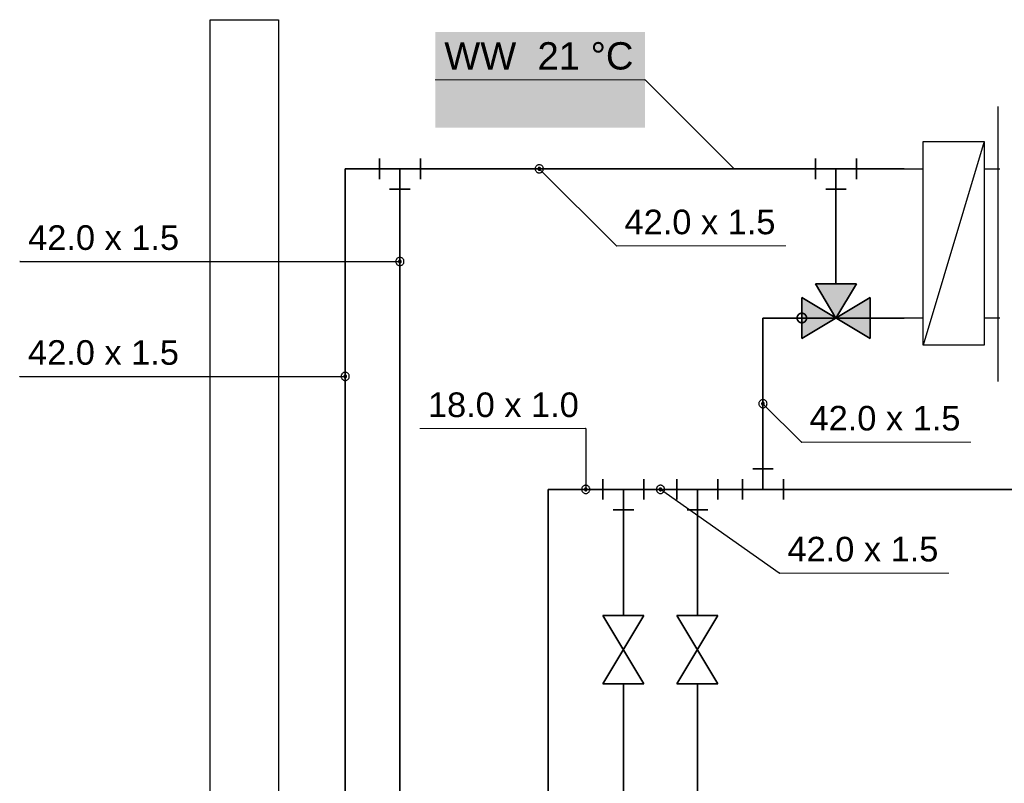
# Model space of a CAD drawing. Extents: x -94 to 1256, y 388 to 888.
# Tile 38 of 51: x 330 to 402, y 743 to 799. Entities that reach past the tile are written whole.
import ezdxf
from ezdxf.lldxf.tags import DXFTag

# ---------------------------------------------------------------- set-up
doc = ezdxf.new("R2010")
doc.units = 0
doc.layers.get('0').update_dxf_attribs({"lineweight": 25})
for name, color, linetype, lineweight in [('A_Abbruchwand', 7, 'STRICHLINIE2', 25), ('S_Beschriftung', 7, 'Continuous', 25), ('X_Geometrie', 7, 'Continuous', 25)]:
    doc.layers.add(name, color=color, linetype=linetype, lineweight=lineweight)
for name, color, linetype, lineweight, true_color in [('S_Betriebswasser', 3, 'Buchstabe-B', 35, 0x00ff00), ('S_Kaltwasser', 3, 'Continuous', 35, 0x00ff00), ('S_Mass', 150, 'Continuous', 25, 0x007fff), ('S_Warmwasser', 1, 'STRICHLINIE2', 35, 0xff0000), ('S_WarmwasserMischtemperatur', 7, 'STRICHPUNKT2', 35, 0xff6600)]:
    doc.layers.add(name, color=color, linetype=linetype, lineweight=lineweight, true_color=true_color)
doc.styles.get("Standard").update_dxf_attribs({"font": 'arial.ttf'})
tags = doc.linetypes.add('Buchstabe-B', pattern='A,82,-6,["B",Standard,S=3.6,R=0,X=-3.6,Y=-1.8],-2', length=90).pattern_tags.tags
tags[15:16] = [DXFTag(74, 4), DXFTag(75, 0), DXFTag(340, '0'), DXFTag(46, 0.0), DXFTag(50, 0.0), DXFTag(44, 0.0), DXFTag(45, 0.0)]
tags[4:5] = [DXFTag(74, 4), DXFTag(75, 0), DXFTag(340, '0'), DXFTag(46, 0.0), DXFTag(50, 0.0), DXFTag(44, 0.0), DXFTag(45, 0.0)]
tags = doc.linetypes.add('STRICHLINIE2', pattern=[9.525, 6.35, -3.175]).pattern_tags.tags
tags[6:7] = [DXFTag(74, 4), DXFTag(75, 0), DXFTag(340, '0'), DXFTag(46, 0.0), DXFTag(50, 0.0), DXFTag(44, 0.0), DXFTag(45, 0.0)]
tags[4:5] = [DXFTag(74, 4), DXFTag(75, 0), DXFTag(340, '0'), DXFTag(46, 0.0), DXFTag(50, 0.0), DXFTag(44, 0.0), DXFTag(45, 0.0)]
tags = doc.linetypes.add('STRICHPUNKT2', pattern=[12.7, 6.35, -3.175, 0, -3.175]).pattern_tags.tags
tags[10:11] = [DXFTag(74, 4), DXFTag(75, 0), DXFTag(340, '0'), DXFTag(46, 0.0), DXFTag(50, 0.0), DXFTag(44, 0.0), DXFTag(45, 0.0)]
tags[8:9] = [DXFTag(74, 4), DXFTag(75, 0), DXFTag(340, '0'), DXFTag(46, 0.0), DXFTag(50, 0.0), DXFTag(44, 0.0), DXFTag(45, 0.0)]
tags[6:7] = [DXFTag(74, 4), DXFTag(75, 0), DXFTag(340, '0'), DXFTag(46, 0.0), DXFTag(50, 0.0), DXFTag(44, 0.0), DXFTag(45, 0.0)]
tags[4:5] = [DXFTag(74, 4), DXFTag(75, 0), DXFTag(340, '0'), DXFTag(46, 0.0), DXFTag(50, 0.0), DXFTag(44, 0.0), DXFTag(45, 0.0)]

# ---------------------------------------------------------------- blocks, each defined once
blk = doc.blocks.new('Polygon-A07F5X37WF', base_point=(344.13, 711.463))
at = {"color": 0, "linetype": 'ByBlock', "lineweight": -2, "ltscale": 0.25}
for p, q in [((344.13, 711.463), (344.13, 798.863)), ((344.13, 798.863), (349.13, 798.863)), ((349.13, 798.863), (349.13, 711.463)), ((349.13, 711.463), (344.13, 711.463))]:
    blk.add_line(p, q, dxfattribs=at)

msp = doc.modelspace()

# ---------------------------------------------------------------- linework, layer by layer
at = {"layer": 'A_Abbruchwand', "ltscale": 0.25}
msp.add_line((401.785, 792.515), (401.785, 772.377), dxfattribs=at)
at = {"layer": 'S_Beschriftung', "lineweight": 18}
msp.add_line((360.601, 794.465), (375.964, 794.465), dxfattribs=at)
at = {"layer": 'S_Beschriftung'}
for p, q in [((375.955, 794.47), (375.954, 794.468)), ((375.954, 794.468), (375.954, 794.467)), ((375.954, 794.467), (375.954, 794.466)), ((375.954, 794.466), (375.954, 794.465)), ((375.954, 794.465), (375.954, 794.463)), ((375.954, 794.463), (375.954, 794.462)), ((375.954, 794.462), (375.954, 794.461)), ((375.954, 794.461), (375.955, 794.46)), ((375.956, 794.471), (375.955, 794.47)), ((375.955, 794.46), (375.956, 794.458)), ((375.957, 794.472), (375.956, 794.471)), ((375.956, 794.458), (375.957, 794.458)), ((375.958, 794.473), (375.957, 794.472)), ((375.957, 794.458), (375.958, 794.457)), ((375.959, 794.473), (375.958, 794.473)), ((375.958, 794.457), (375.959, 794.456)), ((375.96, 794.474), (375.959, 794.473)), ((375.959, 794.456), (375.96, 794.455)), ((375.961, 794.474), (375.96, 794.474)), ((375.96, 794.455), (375.961, 794.455)), ((375.962, 794.475), (375.961, 794.474)), ((375.961, 794.455), (375.962, 794.455)), ((375.964, 794.475), (375.962, 794.475)), ((375.962, 794.455), (375.964, 794.455)), ((375.965, 794.475), (375.964, 794.475)), ((375.964, 794.465), (382.481, 787.947)), ((375.964, 794.455), (375.965, 794.455)), ((375.966, 794.474), (375.965, 794.475)), ((375.965, 794.455), (375.966, 794.455)), ((375.967, 794.474), (375.966, 794.474)), ((375.966, 794.455), (375.967, 794.455)), ((375.969, 794.473), (375.967, 794.474)), ((375.967, 794.455), (375.969, 794.456)), ((375.97, 794.473), (375.969, 794.473)), ((375.969, 794.456), (375.97, 794.457)), ((375.971, 794.472), (375.97, 794.473)), ((375.97, 794.457), (375.971, 794.458)), ((375.972, 794.471), (375.971, 794.472)), ((375.971, 794.458), (375.972, 794.458)), ((375.972, 794.47), (375.972, 794.471)), ((375.973, 794.468), (375.972, 794.47)), ((375.972, 794.46), (375.973, 794.461)), ((375.972, 794.458), (375.972, 794.46)), ((375.973, 794.467), (375.973, 794.468)), ((375.974, 794.466), (375.973, 794.467)), ((375.973, 794.462), (375.974, 794.463)), ((375.973, 794.461), (375.973, 794.462)), ((375.974, 794.465), (375.974, 794.466)), ((375.974, 794.463), (375.974, 794.465))]:
    msp.add_line(p, q, dxfattribs=at)
at = {"layer": 'S_Beschriftung', "color": 7, "true_color": 0xffffff}
for points in [[(360.601, 790.965), (375.964, 790.965), (360.601, 797.965)], [(375.964, 790.965), (360.601, 797.965), (375.964, 797.965)]]:
    msp.add_solid(points, dxfattribs=at)
at = {"layer": 'S_Betriebswasser', "ltscale": 0.35}
for p, q in [((384.588, 764.478), (384.588, 777.022)), ((384.588, 777.022), (387.433, 777.022)), ((387.433, 777.022), (394.933, 777.022)), ((374.381, 764.478), (368.865, 764.478)), ((368.865, 764.478), (368.865, 741.063)), ((379.798, 764.478), (374.381, 764.478)), ((374.381, 755.239), (374.381, 764.478)), ((379.798, 755.239), (379.798, 764.478)), ((384.588, 764.478), (379.798, 764.478)), ((415.378, 764.478), (384.588, 764.478)), ((374.381, 696.587), (374.381, 750.239)), ((379.798, 695.399), (379.798, 750.239))]:
    msp.add_line(p, q, dxfattribs=at)
at = {"layer": 'S_Betriebswasser', "color": 7, "linetype": 'Continuous'}
for p, q in [((387.086, 777.068), (387.083, 777.022)), ((387.083, 777.022), (387.086, 776.977)), ((387.095, 777.113), (387.086, 777.068)), ((387.086, 776.977), (387.095, 776.932)), ((387.11, 777.156), (387.095, 777.113)), ((387.095, 776.932), (387.11, 776.888)), ((387.13, 777.197), (387.11, 777.156)), ((387.11, 776.888), (387.13, 776.847)), ((387.155, 777.235), (387.13, 777.197)), ((387.13, 776.847), (387.155, 776.809)), ((387.185, 777.27), (387.155, 777.235)), ((387.155, 776.809), (387.185, 776.775)), ((387.22, 777.3), (387.185, 777.27)), ((387.185, 776.775), (387.22, 776.745)), ((387.258, 777.326), (387.22, 777.3)), ((387.299, 777.346), (387.258, 777.326)), ((387.342, 777.36), (387.299, 777.346)), ((387.387, 777.369), (387.342, 777.36)), ((387.433, 777.372), (387.387, 777.369)), ((387.479, 777.369), (387.433, 777.372)), ((387.523, 777.36), (387.479, 777.369)), ((387.567, 777.346), (387.523, 777.36)), ((387.608, 777.326), (387.567, 777.346)), ((387.646, 777.3), (387.608, 777.326)), ((387.68, 777.27), (387.646, 777.3)), ((387.646, 776.745), (387.68, 776.775)), ((387.711, 777.235), (387.68, 777.27)), ((387.68, 776.775), (387.711, 776.809)), ((387.736, 777.197), (387.711, 777.235)), ((387.711, 776.809), (387.736, 776.847)), ((387.756, 777.156), (387.736, 777.197)), ((387.736, 776.847), (387.756, 776.888)), ((387.771, 777.113), (387.756, 777.156)), ((387.756, 776.888), (387.771, 776.932)), ((387.78, 777.068), (387.771, 777.113)), ((387.771, 776.932), (387.78, 776.977)), ((387.783, 777.022), (387.78, 777.068)), ((387.78, 776.977), (387.783, 777.022)), ((387.22, 776.745), (387.258, 776.719)), ((387.258, 776.719), (387.299, 776.699)), ((387.299, 776.699), (387.342, 776.684)), ((387.342, 776.684), (387.387, 776.675)), ((387.387, 776.675), (387.433, 776.672)), ((387.433, 776.672), (387.479, 776.675)), ((387.479, 776.675), (387.523, 776.684)), ((387.523, 776.684), (387.567, 776.699)), ((387.567, 776.699), (387.608, 776.719)), ((387.608, 776.719), (387.646, 776.745))]:
    msp.add_line(p, q, dxfattribs=at)
at = {"layer": 'S_Betriebswasser', "linetype": 'Continuous'}
for p, q in [((385.338, 765.978), (383.838, 765.978)), ((383.088, 765.228), (383.088, 763.728)), ((386.088, 763.728), (386.088, 765.228))]:
    msp.add_line(p, q, dxfattribs=at)
at = {"layer": 'S_Kaltwasser'}
for p, q in [((372.881, 765.228), (372.881, 763.728)), ((375.881, 763.728), (375.881, 765.228)), ((378.298, 765.228), (378.298, 763.728)), ((381.298, 763.728), (381.298, 765.228)), ((373.631, 762.978), (375.131, 762.978)), ((379.048, 762.978), (380.548, 762.978)), ((375.881, 750.239), (372.881, 755.239)), ((372.881, 755.239), (375.881, 755.239)), ((375.881, 755.239), (372.881, 750.239)), ((381.298, 750.239), (378.298, 755.239)), ((378.298, 755.239), (381.298, 755.239)), ((381.298, 755.239), (378.298, 750.239)), ((372.881, 750.239), (375.881, 750.239)), ((378.298, 750.239), (381.298, 750.239))]:
    msp.add_line(p, q, dxfattribs=at)
at = {"layer": 'S_Kaltwasser', "color": 7, "linetype": 'Continuous'}
for points in [[(389.933, 777.022), (387.433, 777.022), (387.433, 778.522)], [(387.433, 775.522), (389.933, 777.022), (387.433, 777.022)]]:
    msp.add_solid(points, dxfattribs=at)
at = {"layer": 'S_Mass'}
for p, q in [((367.922, 787.986), (367.919, 787.947)), ((367.919, 787.947), (367.922, 787.908)), ((367.929, 788.024), (367.922, 787.986)), ((367.922, 787.908), (367.929, 787.869)), ((367.942, 788.062), (367.929, 788.024)), ((367.929, 787.869), (367.942, 787.832)), ((367.959, 788.097), (367.942, 788.062)), ((367.942, 787.832), (367.959, 787.797)), ((367.981, 788.129), (367.959, 788.097)), ((367.959, 787.797), (367.981, 787.764)), ((368.007, 788.159), (367.981, 788.129)), ((367.981, 787.764), (368.007, 787.735)), ((368.037, 788.185), (368.007, 788.159)), ((368.007, 787.735), (368.037, 787.709)), ((368.069, 788.207), (368.037, 788.185)), ((368.037, 787.709), (368.069, 787.687)), ((368.104, 788.224), (368.069, 788.207)), ((368.069, 787.687), (368.104, 787.67)), ((368.142, 788.236), (368.104, 788.224)), ((368.104, 787.67), (368.142, 787.657)), ((368.12, 787.96), (368.119, 787.947)), ((368.119, 787.947), (368.12, 787.934)), ((368.123, 787.973), (368.12, 787.96)), ((368.12, 787.934), (368.123, 787.921)), ((368.127, 787.985), (368.123, 787.973)), ((368.123, 787.921), (368.127, 787.908)), ((368.133, 787.997), (368.127, 787.985)), ((368.127, 787.908), (368.133, 787.897)), ((368.14, 788.008), (368.133, 787.997)), ((368.133, 787.897), (368.14, 787.886)), ((368.149, 788.017), (368.14, 788.008)), ((368.14, 787.886), (368.149, 787.876)), ((368.18, 788.244), (368.142, 788.236)), ((368.142, 787.657), (368.18, 787.649)), ((368.158, 788.026), (368.149, 788.017)), ((368.149, 787.876), (368.158, 787.867)), ((368.169, 788.033), (368.158, 788.026)), ((368.158, 787.867), (368.169, 787.86)), ((368.181, 788.039), (368.169, 788.033)), ((368.169, 787.86), (368.181, 787.854)), ((368.219, 788.247), (368.18, 788.244)), ((368.18, 787.649), (368.219, 787.647)), ((368.193, 788.043), (368.181, 788.039)), ((368.181, 787.854), (368.193, 787.85)), ((368.206, 788.046), (368.193, 788.043)), ((368.193, 787.85), (368.206, 787.848)), ((368.219, 788.047), (368.206, 788.046)), ((368.206, 787.848), (368.219, 787.847)), ((368.258, 788.244), (368.219, 788.247)), ((368.232, 788.046), (368.219, 788.047)), ((373.86, 782.306), (368.219, 787.947)), ((368.219, 787.847), (368.232, 787.848)), ((368.219, 787.647), (368.258, 787.649)), ((368.245, 788.043), (368.232, 788.046)), ((368.232, 787.848), (368.245, 787.85)), ((368.258, 788.039), (368.245, 788.043)), ((368.245, 787.85), (368.258, 787.854)), ((368.297, 788.236), (368.258, 788.244)), ((368.269, 788.033), (368.258, 788.039)), ((368.258, 787.854), (368.269, 787.86)), ((368.258, 787.649), (368.297, 787.657)), ((368.28, 788.026), (368.269, 788.033)), ((368.269, 787.86), (368.28, 787.867)), ((368.29, 788.017), (368.28, 788.026)), ((368.28, 787.867), (368.29, 787.876)), ((368.299, 788.008), (368.29, 788.017)), ((368.29, 787.876), (368.299, 787.886)), ((368.334, 788.224), (368.297, 788.236)), ((368.297, 787.657), (368.334, 787.67)), ((368.306, 787.997), (368.299, 788.008)), ((368.299, 787.886), (368.306, 787.897)), ((368.312, 787.985), (368.306, 787.997)), ((368.306, 787.897), (368.312, 787.908)), ((368.316, 787.973), (368.312, 787.985)), ((368.312, 787.908), (368.316, 787.921)), ((368.318, 787.96), (368.316, 787.973)), ((368.316, 787.921), (368.318, 787.934)), ((368.319, 787.947), (368.318, 787.96)), ((368.318, 787.934), (368.319, 787.947)), ((368.369, 788.207), (368.334, 788.224)), ((368.334, 787.67), (368.369, 787.687)), ((368.402, 788.185), (368.369, 788.207)), ((368.369, 787.687), (368.402, 787.709)), ((368.431, 788.159), (368.402, 788.185)), ((368.402, 787.709), (368.431, 787.735)), ((368.457, 788.129), (368.431, 788.159)), ((368.431, 787.735), (368.457, 787.764)), ((368.479, 788.097), (368.457, 788.129)), ((368.457, 787.764), (368.479, 787.797)), ((368.496, 788.062), (368.479, 788.097)), ((368.479, 787.797), (368.496, 787.832)), ((368.509, 788.024), (368.496, 788.062)), ((368.496, 787.832), (368.509, 787.869)), ((368.517, 787.986), (368.509, 788.024)), ((368.509, 787.869), (368.517, 787.908)), ((368.519, 787.947), (368.517, 787.986)), ((368.517, 787.908), (368.519, 787.947)), ((373.851, 782.31), (373.85, 782.309)), ((373.85, 782.309), (373.85, 782.307)), ((373.85, 782.307), (373.85, 782.306)), ((373.85, 782.306), (373.85, 782.305)), ((373.85, 782.305), (373.85, 782.303)), ((373.85, 782.303), (373.851, 782.302)), ((373.852, 782.312), (373.851, 782.311)), ((373.851, 782.311), (373.851, 782.31)), ((373.851, 782.302), (373.851, 782.301)), ((373.851, 782.301), (373.852, 782.3)), ((373.853, 782.313), (373.852, 782.312)), ((373.852, 782.3), (373.853, 782.299)), ((373.854, 782.314), (373.853, 782.313)), ((373.853, 782.299), (373.854, 782.298)), ((373.855, 782.315), (373.854, 782.314)), ((373.854, 782.298), (373.855, 782.297)), ((373.856, 782.315), (373.855, 782.315)), ((373.855, 782.297), (373.856, 782.297)), ((373.857, 782.316), (373.856, 782.315)), ((373.856, 782.297), (373.857, 782.296)), ((373.859, 782.316), (373.857, 782.316)), ((373.857, 782.296), (373.859, 782.296)), ((373.86, 782.316), (373.859, 782.316)), ((373.859, 782.296), (373.86, 782.296)), ((373.861, 782.316), (373.86, 782.316)), ((373.86, 782.296), (373.861, 782.296)), ((373.862, 782.316), (373.861, 782.316)), ((373.861, 782.296), (373.862, 782.296)), ((373.864, 782.315), (373.862, 782.316)), ((373.862, 782.296), (373.864, 782.297)), ((373.865, 782.315), (373.864, 782.315)), ((373.864, 782.297), (373.865, 782.297)), ((373.866, 782.314), (373.865, 782.315)), ((373.865, 782.297), (373.866, 782.298)), ((373.867, 782.313), (373.866, 782.314)), ((373.866, 782.298), (373.867, 782.299)), ((373.868, 782.312), (373.867, 782.313)), ((373.867, 782.299), (373.868, 782.3)), ((373.869, 782.311), (373.868, 782.312)), ((373.868, 782.3), (373.869, 782.301)), ((373.869, 782.31), (373.869, 782.311)), ((373.87, 782.309), (373.869, 782.31)), ((373.869, 782.302), (373.87, 782.303)), ((373.869, 782.301), (373.869, 782.302)), ((373.87, 782.307), (373.87, 782.309)), ((373.87, 782.306), (373.87, 782.307)), ((373.87, 782.305), (373.87, 782.306)), ((373.87, 782.303), (373.87, 782.305)), ((330.207, 781.165), (330.206, 781.164)), ((330.206, 781.164), (330.206, 781.163)), ((330.206, 781.163), (330.206, 781.161)), ((330.206, 781.161), (330.206, 781.16)), ((330.206, 781.16), (330.206, 781.159)), ((330.206, 781.159), (330.206, 781.158)), ((330.206, 781.158), (330.206, 781.156)), ((330.206, 781.156), (330.207, 781.155)), ((330.208, 781.166), (330.207, 781.165)), ((330.207, 781.155), (330.208, 781.154)), ((330.209, 781.168), (330.208, 781.167)), ((330.208, 781.167), (330.208, 781.166)), ((330.208, 781.154), (330.208, 781.153)), ((330.208, 781.153), (330.209, 781.152)), ((330.211, 781.169), (330.209, 781.168)), ((330.209, 781.152), (330.211, 781.151)), ((330.212, 781.169), (330.211, 781.169)), ((330.211, 781.151), (330.212, 781.151)), ((330.213, 781.17), (330.212, 781.169)), ((330.212, 781.151), (330.213, 781.15)), ((330.214, 781.17), (330.213, 781.17)), ((330.213, 781.15), (330.214, 781.15)), ((330.216, 781.17), (330.214, 781.17)), ((330.214, 781.15), (330.216, 781.15)), ((330.217, 781.17), (330.216, 781.17)), ((330.216, 781.16), (358.019, 781.16)), ((330.216, 781.15), (330.217, 781.15)), ((330.218, 781.17), (330.217, 781.17)), ((330.217, 781.15), (330.218, 781.15)), ((330.219, 781.169), (330.218, 781.17)), ((330.218, 781.15), (330.219, 781.151)), ((330.221, 781.169), (330.219, 781.169)), ((330.219, 781.151), (330.221, 781.151)), ((330.222, 781.168), (330.221, 781.169)), ((330.221, 781.151), (330.222, 781.152)), ((330.223, 781.167), (330.222, 781.168)), ((330.222, 781.152), (330.223, 781.153)), ((330.223, 781.166), (330.223, 781.167)), ((330.224, 781.165), (330.223, 781.166)), ((330.223, 781.154), (330.224, 781.155)), ((330.223, 781.153), (330.223, 781.154)), ((330.225, 781.164), (330.224, 781.165)), ((330.224, 781.155), (330.225, 781.156)), ((330.225, 781.163), (330.225, 781.164)), ((330.225, 781.161), (330.225, 781.163)), ((330.226, 781.16), (330.225, 781.161)), ((330.225, 781.159), (330.226, 781.16)), ((330.225, 781.158), (330.225, 781.159)), ((330.225, 781.156), (330.225, 781.158)), ((357.721, 781.199), (357.719, 781.16)), ((357.719, 781.16), (357.721, 781.121)), ((357.729, 781.238), (357.721, 781.199)), ((357.721, 781.121), (357.729, 781.082)), ((357.742, 781.275), (357.729, 781.238)), ((357.759, 781.31), (357.742, 781.275)), ((357.781, 781.343), (357.759, 781.31)), ((357.807, 781.372), (357.781, 781.343)), ((357.836, 781.398), (357.807, 781.372)), ((357.869, 781.42), (357.836, 781.398)), ((357.904, 781.437), (357.869, 781.42)), ((357.941, 781.45), (357.904, 781.437)), ((357.92, 781.173), (357.919, 781.16)), ((357.919, 781.16), (357.92, 781.147)), ((357.922, 781.186), (357.92, 781.173)), ((357.92, 781.147), (357.922, 781.134)), ((357.926, 781.198), (357.922, 781.186)), ((357.922, 781.134), (357.926, 781.122)), ((357.932, 781.21), (357.926, 781.198)), ((357.926, 781.122), (357.932, 781.11)), ((357.939, 781.221), (357.932, 781.21)), ((357.932, 781.11), (357.939, 781.099)), ((357.948, 781.231), (357.939, 781.221)), ((357.939, 781.099), (357.948, 781.089)), ((357.98, 781.458), (357.941, 781.45)), ((357.958, 781.239), (357.948, 781.231)), ((357.969, 781.247), (357.958, 781.239)), ((357.981, 781.253), (357.969, 781.247)), ((358.019, 781.46), (357.98, 781.458)), ((357.993, 781.257), (357.981, 781.253)), ((358.006, 781.259), (357.993, 781.257)), ((358.019, 781.26), (358.006, 781.259)), ((358.058, 781.458), (358.019, 781.46)), ((358.032, 781.259), (358.019, 781.26)), ((358.045, 781.257), (358.032, 781.259)), ((358.057, 781.253), (358.045, 781.257)), ((358.069, 781.247), (358.057, 781.253)), ((358.096, 781.45), (358.058, 781.458)), ((358.08, 781.239), (358.069, 781.247)), ((358.09, 781.231), (358.08, 781.239)), ((358.098, 781.221), (358.09, 781.231)), ((358.09, 781.089), (358.098, 781.099)), ((358.134, 781.437), (358.096, 781.45)), ((358.105, 781.21), (358.098, 781.221)), ((358.098, 781.099), (358.105, 781.11)), ((358.111, 781.198), (358.105, 781.21)), ((358.105, 781.11), (358.111, 781.122)), ((358.115, 781.186), (358.111, 781.198)), ((358.111, 781.122), (358.115, 781.134)), ((358.118, 781.173), (358.115, 781.186)), ((358.115, 781.134), (358.118, 781.147)), ((358.119, 781.16), (358.118, 781.173)), ((358.118, 781.147), (358.119, 781.16)), ((358.169, 781.42), (358.134, 781.437)), ((358.201, 781.398), (358.169, 781.42)), ((358.231, 781.372), (358.201, 781.398)), ((358.257, 781.343), (358.231, 781.372)), ((358.279, 781.31), (358.257, 781.343)), ((358.296, 781.275), (358.279, 781.31)), ((358.309, 781.238), (358.296, 781.275)), ((358.316, 781.199), (358.309, 781.238)), ((358.309, 781.082), (358.316, 781.121)), ((358.319, 781.16), (358.316, 781.199)), ((358.316, 781.121), (358.319, 781.16)), ((357.729, 781.082), (357.742, 781.045)), ((357.742, 781.045), (357.759, 781.01)), ((357.759, 781.01), (357.781, 780.978)), ((357.781, 780.978), (357.807, 780.948)), ((357.807, 780.948), (357.836, 780.922)), ((357.836, 780.922), (357.869, 780.9)), ((357.869, 780.9), (357.904, 780.883)), ((357.904, 780.883), (357.941, 780.87)), ((357.941, 780.87), (357.98, 780.863)), ((357.948, 781.089), (357.958, 781.081)), ((357.958, 781.081), (357.969, 781.074)), ((357.969, 781.074), (357.981, 781.068)), ((357.98, 780.863), (358.019, 780.86)), ((357.981, 781.068), (357.993, 781.064)), ((357.993, 781.064), (358.006, 781.061)), ((358.006, 781.061), (358.019, 781.06)), ((358.019, 781.06), (358.032, 781.061)), ((358.019, 780.86), (358.058, 780.863)), ((358.032, 781.061), (358.045, 781.064)), ((358.045, 781.064), (358.057, 781.068)), ((358.057, 781.068), (358.069, 781.074)), ((358.058, 780.863), (358.096, 780.87)), ((358.069, 781.074), (358.08, 781.081)), ((358.08, 781.081), (358.09, 781.089)), ((358.096, 780.87), (358.134, 780.883)), ((358.134, 780.883), (358.169, 780.9)), ((358.169, 780.9), (358.201, 780.922)), ((358.201, 780.922), (358.231, 780.948)), ((358.231, 780.948), (358.257, 780.978)), ((358.257, 780.978), (358.279, 781.01)), ((358.279, 781.01), (358.296, 781.045)), ((358.296, 781.045), (358.309, 781.082)), ((330.197, 772.755), (330.196, 772.754)), ((330.196, 772.754), (330.196, 772.753)), ((330.196, 772.753), (330.196, 772.751)), ((330.196, 772.751), (330.196, 772.75)), ((330.196, 772.75), (330.196, 772.749)), ((330.196, 772.749), (330.196, 772.747)), ((330.196, 772.747), (330.196, 772.746)), ((330.196, 772.746), (330.197, 772.745)), ((330.198, 772.756), (330.197, 772.755)), ((330.197, 772.745), (330.198, 772.744)), ((330.199, 772.758), (330.198, 772.757)), ((330.198, 772.757), (330.198, 772.756)), ((330.198, 772.744), (330.198, 772.743)), ((330.198, 772.743), (330.199, 772.742)), ((330.201, 772.759), (330.199, 772.758)), ((330.199, 772.742), (330.201, 772.741)), ((330.202, 772.759), (330.201, 772.759)), ((330.201, 772.741), (330.202, 772.741)), ((330.203, 772.76), (330.202, 772.759)), ((330.202, 772.741), (330.203, 772.74)), ((330.204, 772.76), (330.203, 772.76)), ((330.203, 772.74), (330.204, 772.74)), ((330.206, 772.76), (330.204, 772.76)), ((330.204, 772.74), (330.206, 772.74)), ((330.207, 772.76), (330.206, 772.76)), ((330.206, 772.75), (354.019, 772.75)), ((330.206, 772.74), (330.207, 772.74)), ((330.208, 772.76), (330.207, 772.76)), ((330.207, 772.74), (330.208, 772.74)), ((330.209, 772.759), (330.208, 772.76)), ((330.208, 772.74), (330.209, 772.741)), ((330.211, 772.759), (330.209, 772.759)), ((330.209, 772.741), (330.211, 772.741)), ((330.212, 772.758), (330.211, 772.759)), ((330.211, 772.741), (330.212, 772.742)), ((330.213, 772.757), (330.212, 772.758)), ((330.212, 772.742), (330.213, 772.743)), ((330.213, 772.756), (330.213, 772.757)), ((330.214, 772.755), (330.213, 772.756)), ((330.213, 772.744), (330.214, 772.745)), ((330.213, 772.743), (330.213, 772.744)), ((330.215, 772.754), (330.214, 772.755)), ((330.214, 772.745), (330.215, 772.746)), ((330.215, 772.753), (330.215, 772.754)), ((330.215, 772.751), (330.215, 772.753)), ((330.216, 772.75), (330.215, 772.751)), ((330.215, 772.749), (330.216, 772.75)), ((330.215, 772.747), (330.215, 772.749)), ((330.215, 772.746), (330.215, 772.747)), ((353.721, 772.789), (353.719, 772.75)), ((353.719, 772.75), (353.721, 772.711)), ((353.729, 772.828), (353.721, 772.789)), ((353.721, 772.711), (353.729, 772.672)), ((353.742, 772.865), (353.729, 772.828)), ((353.729, 772.672), (353.742, 772.635)), ((353.759, 772.9), (353.742, 772.865)), ((353.742, 772.635), (353.759, 772.6)), ((353.781, 772.933), (353.759, 772.9)), ((353.759, 772.6), (353.781, 772.567)), ((353.807, 772.962), (353.781, 772.933)), ((353.781, 772.567), (353.807, 772.538)), ((353.836, 772.988), (353.807, 772.962)), ((353.807, 772.538), (353.836, 772.512)), ((353.869, 773.01), (353.836, 772.988)), ((353.836, 772.512), (353.869, 772.49)), ((353.904, 773.027), (353.869, 773.01)), ((353.869, 772.49), (353.904, 772.473)), ((353.941, 773.04), (353.904, 773.027)), ((353.904, 772.473), (353.941, 772.46)), ((353.92, 772.763), (353.919, 772.75)), ((353.919, 772.75), (353.92, 772.737)), ((353.922, 772.776), (353.92, 772.763)), ((353.92, 772.737), (353.922, 772.724)), ((353.926, 772.788), (353.922, 772.776)), ((353.922, 772.724), (353.926, 772.712)), ((353.932, 772.8), (353.926, 772.788)), ((353.926, 772.712), (353.932, 772.7)), ((353.939, 772.811), (353.932, 772.8)), ((353.932, 772.7), (353.939, 772.689)), ((353.948, 772.821), (353.939, 772.811)), ((353.939, 772.689), (353.948, 772.679)), ((353.98, 773.047), (353.941, 773.04)), ((353.941, 772.46), (353.98, 772.453)), ((353.958, 772.829), (353.948, 772.821)), ((353.948, 772.679), (353.958, 772.671)), ((353.969, 772.837), (353.958, 772.829)), ((353.958, 772.671), (353.969, 772.663)), ((353.981, 772.842), (353.969, 772.837)), ((353.969, 772.663), (353.981, 772.658)), ((354.019, 773.05), (353.98, 773.047)), ((353.98, 772.453), (354.019, 772.45)), ((353.993, 772.847), (353.981, 772.842)), ((353.981, 772.658), (353.993, 772.653)), ((354.006, 772.849), (353.993, 772.847)), ((353.993, 772.653), (354.006, 772.651)), ((354.019, 772.85), (354.006, 772.849)), ((354.006, 772.651), (354.019, 772.65)), ((354.058, 773.047), (354.019, 773.05)), ((354.032, 772.849), (354.019, 772.85)), ((354.019, 772.65), (354.032, 772.651)), ((354.019, 772.45), (354.058, 772.453)), ((354.045, 772.847), (354.032, 772.849)), ((354.032, 772.651), (354.045, 772.653)), ((354.057, 772.842), (354.045, 772.847)), ((354.045, 772.653), (354.057, 772.658)), ((354.069, 772.837), (354.057, 772.842)), ((354.057, 772.658), (354.069, 772.663)), ((354.096, 773.04), (354.058, 773.047)), ((354.058, 772.453), (354.096, 772.46)), ((354.08, 772.829), (354.069, 772.837)), ((354.069, 772.663), (354.08, 772.671)), ((354.09, 772.821), (354.08, 772.829)), ((354.08, 772.671), (354.09, 772.679)), ((354.098, 772.811), (354.09, 772.821)), ((354.09, 772.679), (354.098, 772.689)), ((354.134, 773.027), (354.096, 773.04)), ((354.096, 772.46), (354.134, 772.473)), ((354.105, 772.8), (354.098, 772.811)), ((354.098, 772.689), (354.105, 772.7)), ((354.111, 772.788), (354.105, 772.8)), ((354.105, 772.7), (354.111, 772.712)), ((354.115, 772.776), (354.111, 772.788)), ((354.111, 772.712), (354.115, 772.724)), ((354.118, 772.763), (354.115, 772.776)), ((354.115, 772.724), (354.118, 772.737)), ((354.119, 772.75), (354.118, 772.763)), ((354.118, 772.737), (354.119, 772.75)), ((354.169, 773.01), (354.134, 773.027)), ((354.134, 772.473), (354.169, 772.49)), ((354.201, 772.988), (354.169, 773.01)), ((354.169, 772.49), (354.201, 772.512)), ((354.231, 772.962), (354.201, 772.988)), ((354.201, 772.512), (354.231, 772.538)), ((354.257, 772.933), (354.231, 772.962)), ((354.231, 772.538), (354.257, 772.567)), ((354.279, 772.9), (354.257, 772.933)), ((354.257, 772.567), (354.279, 772.6)), ((354.296, 772.865), (354.279, 772.9)), ((354.279, 772.6), (354.296, 772.635)), ((354.309, 772.828), (354.296, 772.865)), ((354.296, 772.635), (354.309, 772.672)), ((354.316, 772.789), (354.309, 772.828)), ((354.309, 772.672), (354.316, 772.711)), ((354.319, 772.75), (354.316, 772.789)), ((354.316, 772.711), (354.319, 772.75)), ((384.438, 771.01), (384.405, 770.988)), ((384.473, 771.027), (384.438, 771.01)), ((384.51, 771.04), (384.473, 771.027)), ((384.549, 771.047), (384.51, 771.04)), ((384.588, 771.05), (384.549, 771.047)), ((384.627, 771.047), (384.588, 771.05)), ((384.665, 771.04), (384.627, 771.047)), ((384.703, 771.027), (384.665, 771.04)), ((384.738, 771.01), (384.703, 771.027)), ((384.77, 770.988), (384.738, 771.01)), ((384.29, 770.789), (384.288, 770.75)), ((384.288, 770.75), (384.29, 770.711)), ((384.298, 770.828), (384.29, 770.789)), ((384.29, 770.711), (384.298, 770.672)), ((384.311, 770.865), (384.298, 770.828)), ((384.298, 770.672), (384.311, 770.635)), ((384.328, 770.9), (384.311, 770.865)), ((384.311, 770.635), (384.328, 770.6)), ((384.35, 770.933), (384.328, 770.9)), ((384.328, 770.6), (384.35, 770.567)), ((384.376, 770.962), (384.35, 770.933)), ((384.35, 770.567), (384.376, 770.538)), ((384.405, 770.988), (384.376, 770.962)), ((384.376, 770.538), (384.405, 770.512)), ((384.405, 770.512), (384.438, 770.49)), ((384.438, 770.49), (384.473, 770.473)), ((384.473, 770.473), (384.51, 770.46)), ((384.489, 770.763), (384.488, 770.75)), ((384.488, 770.75), (384.489, 770.737)), ((384.491, 770.776), (384.489, 770.763)), ((384.489, 770.737), (384.491, 770.724)), ((384.495, 770.788), (384.491, 770.776)), ((384.491, 770.724), (384.495, 770.712)), ((384.501, 770.8), (384.495, 770.788)), ((384.495, 770.712), (384.501, 770.7)), ((384.508, 770.811), (384.501, 770.8)), ((384.501, 770.7), (384.508, 770.689)), ((384.517, 770.821), (384.508, 770.811)), ((384.508, 770.689), (384.517, 770.679)), ((384.51, 770.46), (384.549, 770.453)), ((384.527, 770.829), (384.517, 770.821)), ((384.517, 770.679), (384.527, 770.671)), ((384.538, 770.837), (384.527, 770.829)), ((384.527, 770.671), (384.538, 770.663)), ((384.55, 770.842), (384.538, 770.837)), ((384.538, 770.663), (384.55, 770.658)), ((384.549, 770.453), (384.588, 770.45)), ((384.562, 770.847), (384.55, 770.842)), ((384.55, 770.658), (384.562, 770.653)), ((384.575, 770.849), (384.562, 770.847)), ((384.562, 770.653), (384.575, 770.651)), ((384.588, 770.85), (384.575, 770.849)), ((384.575, 770.651), (384.588, 770.65)), ((384.601, 770.849), (384.588, 770.85)), ((387.398, 767.94), (384.588, 770.75)), ((384.588, 770.65), (384.601, 770.651)), ((384.588, 770.45), (384.627, 770.453)), ((384.614, 770.847), (384.601, 770.849)), ((384.601, 770.651), (384.614, 770.653)), ((384.626, 770.842), (384.614, 770.847)), ((384.614, 770.653), (384.626, 770.658)), ((384.638, 770.837), (384.626, 770.842)), ((384.626, 770.658), (384.638, 770.663)), ((384.627, 770.453), (384.665, 770.46)), ((384.649, 770.829), (384.638, 770.837)), ((384.638, 770.663), (384.649, 770.671)), ((384.659, 770.821), (384.649, 770.829)), ((384.649, 770.671), (384.659, 770.679)), ((384.667, 770.811), (384.659, 770.821)), ((384.659, 770.679), (384.667, 770.689)), ((384.665, 770.46), (384.703, 770.473)), ((384.674, 770.8), (384.667, 770.811)), ((384.667, 770.689), (384.674, 770.7)), ((384.68, 770.788), (384.674, 770.8)), ((384.674, 770.7), (384.68, 770.712)), ((384.684, 770.776), (384.68, 770.788)), ((384.68, 770.712), (384.684, 770.724)), ((384.687, 770.763), (384.684, 770.776)), ((384.684, 770.724), (384.687, 770.737)), ((384.688, 770.75), (384.687, 770.763)), ((384.687, 770.737), (384.688, 770.75)), ((384.703, 770.473), (384.738, 770.49)), ((384.738, 770.49), (384.77, 770.512)), ((384.8, 770.962), (384.77, 770.988)), ((384.77, 770.512), (384.8, 770.538)), ((384.826, 770.933), (384.8, 770.962)), ((384.8, 770.538), (384.826, 770.567)), ((384.848, 770.9), (384.826, 770.933)), ((384.826, 770.567), (384.848, 770.6)), ((384.865, 770.865), (384.848, 770.9)), ((384.848, 770.6), (384.865, 770.635)), ((384.878, 770.828), (384.865, 770.865)), ((384.865, 770.635), (384.878, 770.672)), ((384.885, 770.789), (384.878, 770.828)), ((384.878, 770.672), (384.885, 770.711)), ((384.888, 770.75), (384.885, 770.789)), ((384.885, 770.711), (384.888, 770.75)), ((371.614, 768.926), (371.613, 768.925)), ((371.613, 768.925), (371.613, 768.924)), ((371.613, 768.924), (371.613, 768.923)), ((371.613, 768.923), (371.613, 768.921)), ((371.613, 768.921), (371.613, 768.92)), ((371.613, 768.92), (371.614, 768.919)), ((371.615, 768.929), (371.614, 768.928)), ((371.614, 768.928), (371.614, 768.926)), ((371.614, 768.919), (371.614, 768.918)), ((371.614, 768.918), (371.615, 768.917)), ((371.616, 768.93), (371.615, 768.929)), ((371.615, 768.917), (371.616, 768.916)), ((371.617, 768.931), (371.616, 768.93)), ((371.616, 768.916), (371.617, 768.915)), ((371.618, 768.931), (371.617, 768.931)), ((371.617, 768.915), (371.618, 768.914)), ((371.619, 768.932), (371.618, 768.931)), ((371.618, 768.914), (371.619, 768.913)), ((371.62, 768.932), (371.619, 768.932)), ((371.619, 768.913), (371.62, 768.913)), ((371.622, 768.933), (371.62, 768.932)), ((371.62, 768.913), (371.622, 768.913)), ((371.623, 768.933), (371.622, 768.933)), ((371.622, 768.913), (371.623, 768.913)), ((371.624, 768.933), (371.623, 768.933)), ((371.623, 768.923), (371.623, 764.478)), ((371.623, 768.913), (371.624, 768.913)), ((371.625, 768.932), (371.624, 768.933)), ((371.624, 768.913), (371.625, 768.913)), ((371.627, 768.932), (371.625, 768.932)), ((371.625, 768.913), (371.627, 768.913)), ((371.628, 768.931), (371.627, 768.932)), ((371.627, 768.913), (371.628, 768.914)), ((371.629, 768.931), (371.628, 768.931)), ((371.628, 768.914), (371.629, 768.915)), ((371.63, 768.93), (371.629, 768.931)), ((371.629, 768.915), (371.63, 768.916)), ((371.631, 768.929), (371.63, 768.93)), ((371.63, 768.916), (371.631, 768.917)), ((371.631, 768.928), (371.631, 768.929)), ((371.632, 768.926), (371.631, 768.928)), ((371.631, 768.918), (371.632, 768.919)), ((371.631, 768.917), (371.631, 768.918)), ((371.632, 768.925), (371.632, 768.926)), ((371.633, 768.924), (371.632, 768.925)), ((371.632, 768.92), (371.633, 768.921)), ((371.632, 768.919), (371.632, 768.92)), ((371.633, 768.923), (371.633, 768.924)), ((371.633, 768.921), (371.633, 768.923)), ((387.389, 767.944), (387.388, 767.943)), ((387.388, 767.943), (387.388, 767.941)), ((387.388, 767.941), (387.388, 767.94)), ((387.388, 767.94), (387.388, 767.939)), ((387.388, 767.939), (387.388, 767.937)), ((387.388, 767.937), (387.389, 767.936)), ((387.39, 767.946), (387.389, 767.945)), ((387.389, 767.945), (387.389, 767.944)), ((387.389, 767.936), (387.389, 767.935)), ((387.389, 767.935), (387.39, 767.934)), ((387.391, 767.947), (387.39, 767.946)), ((387.39, 767.934), (387.391, 767.933)), ((387.392, 767.948), (387.391, 767.947)), ((387.391, 767.933), (387.392, 767.932)), ((387.393, 767.949), (387.392, 767.948)), ((387.392, 767.932), (387.393, 767.931)), ((387.394, 767.949), (387.393, 767.949)), ((387.393, 767.931), (387.394, 767.931)), ((387.395, 767.95), (387.394, 767.949)), ((387.394, 767.931), (387.395, 767.93)), ((387.396, 767.95), (387.395, 767.95)), ((387.395, 767.93), (387.396, 767.93)), ((387.398, 767.95), (387.396, 767.95)), ((387.396, 767.93), (387.398, 767.93)), ((387.399, 767.95), (387.398, 767.95)), ((387.398, 767.93), (387.399, 767.93)), ((387.4, 767.95), (387.399, 767.95)), ((387.399, 767.93), (387.4, 767.93)), ((387.402, 767.949), (387.4, 767.95)), ((387.4, 767.93), (387.402, 767.931)), ((387.403, 767.949), (387.402, 767.949)), ((387.402, 767.931), (387.403, 767.931)), ((387.404, 767.948), (387.403, 767.949)), ((387.403, 767.931), (387.404, 767.932)), ((387.405, 767.947), (387.404, 767.948)), ((387.404, 767.932), (387.405, 767.933)), ((387.406, 767.946), (387.405, 767.947)), ((387.405, 767.933), (387.406, 767.934)), ((387.406, 767.945), (387.406, 767.946)), ((387.407, 767.944), (387.406, 767.945)), ((387.406, 767.935), (387.407, 767.936)), ((387.406, 767.934), (387.406, 767.935)), ((387.407, 767.943), (387.407, 767.944)), ((387.408, 767.941), (387.407, 767.943)), ((387.407, 767.937), (387.408, 767.939)), ((387.407, 767.936), (387.407, 767.937)), ((387.408, 767.94), (387.408, 767.941)), ((387.408, 767.939), (387.408, 767.94)), ((371.333, 764.555), (371.325, 764.517)), ((371.346, 764.592), (371.333, 764.555)), ((371.363, 764.628), (371.346, 764.592)), ((371.385, 764.66), (371.363, 764.628)), ((371.411, 764.69), (371.385, 764.66)), ((371.44, 764.716), (371.411, 764.69)), ((371.473, 764.737), (371.44, 764.716)), ((371.508, 764.755), (371.473, 764.737)), ((371.545, 764.767), (371.508, 764.755)), ((371.536, 764.528), (371.53, 764.516)), ((371.543, 764.538), (371.536, 764.528)), ((371.552, 764.548), (371.543, 764.538)), ((371.584, 764.775), (371.545, 764.767)), ((371.562, 764.557), (371.552, 764.548)), ((371.573, 764.564), (371.562, 764.557)), ((371.585, 764.57), (371.573, 764.564)), ((371.623, 764.778), (371.584, 764.775)), ((371.597, 764.574), (371.585, 764.57)), ((371.61, 764.577), (371.597, 764.574)), ((371.623, 764.578), (371.61, 764.577)), ((371.662, 764.775), (371.623, 764.778)), ((371.636, 764.577), (371.623, 764.578)), ((371.649, 764.574), (371.636, 764.577)), ((371.661, 764.57), (371.649, 764.574)), ((371.673, 764.564), (371.661, 764.57)), ((371.7, 764.767), (371.662, 764.775)), ((371.684, 764.557), (371.673, 764.564)), ((371.694, 764.548), (371.684, 764.557)), ((371.702, 764.538), (371.694, 764.548)), ((371.738, 764.755), (371.7, 764.767)), ((371.709, 764.528), (371.702, 764.538)), ((371.715, 764.516), (371.709, 764.528)), ((371.773, 764.737), (371.738, 764.755)), ((371.805, 764.716), (371.773, 764.737)), ((371.835, 764.69), (371.805, 764.716)), ((371.861, 764.66), (371.835, 764.69)), ((371.883, 764.628), (371.861, 764.66)), ((371.9, 764.592), (371.883, 764.628)), ((371.913, 764.555), (371.9, 764.592)), ((371.92, 764.517), (371.913, 764.555)), ((376.8, 764.555), (376.792, 764.517)), ((376.812, 764.592), (376.8, 764.555)), ((376.829, 764.628), (376.812, 764.592)), ((376.851, 764.66), (376.829, 764.628)), ((376.877, 764.69), (376.851, 764.66)), ((376.907, 764.716), (376.877, 764.69)), ((376.939, 764.737), (376.907, 764.716)), ((376.974, 764.755), (376.939, 764.737)), ((377.012, 764.767), (376.974, 764.755)), ((377.003, 764.528), (376.997, 764.516)), ((377.01, 764.538), (377.003, 764.528)), ((377.019, 764.548), (377.01, 764.538)), ((377.05, 764.775), (377.012, 764.767)), ((377.028, 764.557), (377.019, 764.548)), ((377.039, 764.564), (377.028, 764.557)), ((377.051, 764.57), (377.039, 764.564)), ((377.089, 764.778), (377.05, 764.775)), ((377.063, 764.574), (377.051, 764.57)), ((377.076, 764.577), (377.063, 764.574)), ((377.089, 764.578), (377.076, 764.577)), ((377.128, 764.775), (377.089, 764.778)), ((377.102, 764.577), (377.089, 764.578)), ((377.115, 764.574), (377.102, 764.577)), ((377.128, 764.57), (377.115, 764.574)), ((377.167, 764.767), (377.128, 764.775)), ((377.139, 764.564), (377.128, 764.57)), ((377.15, 764.557), (377.139, 764.564)), ((377.16, 764.548), (377.15, 764.557)), ((377.169, 764.538), (377.16, 764.548)), ((377.204, 764.755), (377.167, 764.767)), ((377.176, 764.528), (377.169, 764.538)), ((377.182, 764.516), (377.176, 764.528)), ((377.239, 764.737), (377.204, 764.755)), ((377.272, 764.716), (377.239, 764.737)), ((377.301, 764.69), (377.272, 764.716)), ((377.327, 764.66), (377.301, 764.69)), ((377.349, 764.628), (377.327, 764.66)), ((377.366, 764.592), (377.349, 764.628)), ((377.379, 764.555), (377.366, 764.592)), ((377.387, 764.517), (377.379, 764.555)), ((371.325, 764.517), (371.323, 764.478)), ((371.323, 764.478), (371.325, 764.438)), ((371.325, 764.438), (371.333, 764.4)), ((371.333, 764.4), (371.346, 764.363)), ((371.346, 764.363), (371.363, 764.328)), ((371.363, 764.328), (371.385, 764.295)), ((371.385, 764.295), (371.411, 764.265)), ((371.411, 764.265), (371.44, 764.24)), ((371.44, 764.24), (371.473, 764.218)), ((371.473, 764.218), (371.508, 764.2)), ((371.508, 764.2), (371.545, 764.188)), ((371.524, 764.491), (371.523, 764.478)), ((371.523, 764.478), (371.524, 764.464)), ((371.526, 764.503), (371.524, 764.491)), ((371.524, 764.464), (371.526, 764.452)), ((371.53, 764.516), (371.526, 764.503)), ((371.526, 764.452), (371.53, 764.439)), ((371.53, 764.439), (371.536, 764.428)), ((371.536, 764.428), (371.543, 764.417)), ((371.543, 764.417), (371.552, 764.407)), ((371.545, 764.188), (371.584, 764.18)), ((371.552, 764.407), (371.562, 764.398)), ((371.562, 764.398), (371.573, 764.391)), ((371.573, 764.391), (371.585, 764.385)), ((371.584, 764.18), (371.623, 764.178)), ((371.585, 764.385), (371.597, 764.381)), ((371.597, 764.381), (371.61, 764.378)), ((371.61, 764.378), (371.623, 764.378)), ((371.623, 764.378), (371.636, 764.378)), ((371.623, 764.178), (371.662, 764.18)), ((371.636, 764.378), (371.649, 764.381)), ((371.649, 764.381), (371.661, 764.385)), ((371.661, 764.385), (371.673, 764.391)), ((371.662, 764.18), (371.7, 764.188)), ((371.673, 764.391), (371.684, 764.398)), ((371.684, 764.398), (371.694, 764.407)), ((371.694, 764.407), (371.702, 764.417)), ((371.7, 764.188), (371.738, 764.2)), ((371.702, 764.417), (371.709, 764.428)), ((371.709, 764.428), (371.715, 764.439)), ((371.719, 764.503), (371.715, 764.516)), ((371.715, 764.439), (371.719, 764.452)), ((371.722, 764.491), (371.719, 764.503)), ((371.719, 764.452), (371.722, 764.464)), ((371.723, 764.478), (371.722, 764.491)), ((371.722, 764.464), (371.723, 764.478)), ((371.738, 764.2), (371.773, 764.218)), ((371.773, 764.218), (371.805, 764.24)), ((371.805, 764.24), (371.835, 764.265)), ((371.835, 764.265), (371.861, 764.295)), ((371.861, 764.295), (371.883, 764.328)), ((371.883, 764.328), (371.9, 764.363)), ((371.9, 764.363), (371.913, 764.4)), ((371.913, 764.4), (371.92, 764.438)), ((371.923, 764.478), (371.92, 764.517)), ((371.92, 764.438), (371.923, 764.478)), ((376.792, 764.517), (376.789, 764.478)), ((376.789, 764.478), (376.792, 764.438)), ((376.792, 764.438), (376.8, 764.4)), ((376.8, 764.4), (376.812, 764.363)), ((376.812, 764.363), (376.829, 764.328)), ((376.829, 764.328), (376.851, 764.295)), ((376.851, 764.295), (376.877, 764.265)), ((376.877, 764.265), (376.907, 764.24)), ((376.907, 764.24), (376.939, 764.218)), ((376.939, 764.218), (376.974, 764.2)), ((376.974, 764.2), (377.012, 764.188)), ((376.99, 764.491), (376.989, 764.478)), ((376.989, 764.478), (376.99, 764.464)), ((376.993, 764.503), (376.99, 764.491)), ((376.99, 764.464), (376.993, 764.452)), ((376.997, 764.516), (376.993, 764.503)), ((376.993, 764.452), (376.997, 764.439)), ((376.997, 764.439), (377.003, 764.428)), ((377.003, 764.428), (377.01, 764.417)), ((377.01, 764.417), (377.019, 764.407)), ((377.012, 764.188), (377.05, 764.18)), ((377.019, 764.407), (377.028, 764.398)), ((377.028, 764.398), (377.039, 764.391)), ((377.039, 764.391), (377.051, 764.385)), ((377.05, 764.18), (377.089, 764.178)), ((377.051, 764.385), (377.063, 764.381)), ((377.063, 764.381), (377.076, 764.378)), ((377.076, 764.378), (377.089, 764.378)), ((385.783, 758.355), (377.089, 764.478)), ((377.089, 764.378), (377.102, 764.378)), ((377.089, 764.178), (377.128, 764.18)), ((377.102, 764.378), (377.115, 764.381)), ((377.115, 764.381), (377.128, 764.385)), ((377.128, 764.385), (377.139, 764.391)), ((377.128, 764.18), (377.167, 764.188)), ((377.139, 764.391), (377.15, 764.398)), ((377.15, 764.398), (377.16, 764.407)), ((377.16, 764.407), (377.169, 764.417)), ((377.167, 764.188), (377.204, 764.2)), ((377.169, 764.417), (377.176, 764.428)), ((377.176, 764.428), (377.182, 764.439)), ((377.186, 764.503), (377.182, 764.516)), ((377.182, 764.439), (377.186, 764.452)), ((377.188, 764.491), (377.186, 764.503)), ((377.186, 764.452), (377.188, 764.464)), ((377.189, 764.478), (377.188, 764.491)), ((377.188, 764.464), (377.189, 764.478)), ((377.204, 764.2), (377.239, 764.218)), ((377.239, 764.218), (377.272, 764.24)), ((377.272, 764.24), (377.301, 764.265)), ((377.301, 764.265), (377.327, 764.295)), ((377.327, 764.295), (377.349, 764.328)), ((377.349, 764.328), (377.366, 764.363)), ((377.366, 764.363), (377.379, 764.4)), ((377.379, 764.4), (377.387, 764.438)), ((377.389, 764.478), (377.387, 764.517)), ((377.387, 764.438), (377.389, 764.478)), ((385.774, 758.359), (385.773, 758.357)), ((385.773, 758.357), (385.773, 758.356)), ((385.773, 758.356), (385.773, 758.355)), ((385.773, 758.355), (385.773, 758.354)), ((385.773, 758.354), (385.773, 758.352)), ((385.773, 758.352), (385.774, 758.351)), ((385.775, 758.361), (385.774, 758.36)), ((385.774, 758.36), (385.774, 758.359)), ((385.774, 758.351), (385.774, 758.35)), ((385.774, 758.35), (385.775, 758.349)), ((385.776, 758.362), (385.775, 758.361)), ((385.775, 758.349), (385.776, 758.348)), ((385.777, 758.363), (385.776, 758.362)), ((385.776, 758.348), (385.777, 758.347)), ((385.778, 758.364), (385.777, 758.363)), ((385.777, 758.347), (385.778, 758.346)), ((385.779, 758.364), (385.778, 758.364)), ((385.778, 758.346), (385.779, 758.346)), ((385.781, 758.365), (385.779, 758.364)), ((385.779, 758.346), (385.781, 758.345)), ((385.782, 758.365), (385.781, 758.365)), ((385.781, 758.345), (385.782, 758.345)), ((385.783, 758.365), (385.782, 758.365)), ((385.782, 758.345), (385.783, 758.345)), ((385.784, 758.365), (385.783, 758.365)), ((385.783, 758.345), (385.784, 758.345)), ((385.786, 758.365), (385.784, 758.365)), ((385.784, 758.345), (385.786, 758.345)), ((385.787, 758.364), (385.786, 758.365)), ((385.786, 758.345), (385.787, 758.346)), ((385.788, 758.364), (385.787, 758.364)), ((385.787, 758.346), (385.788, 758.346)), ((385.789, 758.363), (385.788, 758.364)), ((385.788, 758.346), (385.789, 758.347)), ((385.79, 758.362), (385.789, 758.363)), ((385.789, 758.347), (385.79, 758.348)), ((385.791, 758.361), (385.79, 758.362)), ((385.79, 758.348), (385.791, 758.349)), ((385.792, 758.36), (385.791, 758.361)), ((385.791, 758.349), (385.792, 758.35)), ((385.792, 758.359), (385.792, 758.36)), ((385.793, 758.357), (385.792, 758.359)), ((385.792, 758.351), (385.793, 758.352)), ((385.792, 758.35), (385.792, 758.351)), ((385.793, 758.356), (385.793, 758.357)), ((385.793, 758.355), (385.793, 758.356)), ((385.793, 758.354), (385.793, 758.355)), ((385.793, 758.352), (385.793, 758.354))]:
    msp.add_line(p, q, dxfattribs=at)
at = {"layer": 'S_Mass', "lineweight": 18}
for p, q in [((373.86, 782.306), (386.275, 782.306)), ((330.216, 781.16), (342.63, 781.16)), ((330.206, 772.75), (342.62, 772.75)), ((359.471, 768.923), (371.623, 768.923)), ((387.398, 767.94), (399.813, 767.94)), ((385.783, 758.355), (398.198, 758.355))]:
    msp.add_line(p, q, dxfattribs=at)
at = {"layer": 'S_Warmwasser', "linetype": 'Continuous'}
for p, q in [((356.519, 788.697), (356.519, 787.197)), ((359.519, 787.197), (359.519, 788.697)), ((388.433, 788.697), (388.433, 787.197)), ((391.433, 787.197), (391.433, 788.697)), ((357.269, 786.447), (358.769, 786.447)), ((389.183, 786.447), (390.683, 786.447))]:
    msp.add_line(p, q, dxfattribs=at)
at = {"layer": 'S_Warmwasser', "linetype": 'Buchstabe-B', "ltscale": 0.35}
for p, q in [((358.019, 787.947), (354.019, 787.947)), ((354.019, 787.947), (354.019, 700.463)), ((389.933, 787.947), (358.019, 787.947)), ((358.019, 698.963), (358.019, 787.947)), ((389.933, 779.522), (389.933, 787.947)), ((389.933, 787.947), (394.933, 787.947))]:
    msp.add_line(p, q, dxfattribs=at)
at = {"layer": 'S_Warmwasser', "color": 7, "linetype": 'Continuous'}
for p, q in [((388.433, 779.522), (389.933, 777.022)), ((391.433, 779.522), (388.433, 779.522)), ((389.933, 777.022), (391.433, 779.522)), ((392.433, 775.522), (387.433, 778.522)), ((387.433, 775.522), (392.433, 778.522)), ((387.433, 778.522), (387.433, 775.522)), ((392.433, 778.522), (392.433, 775.522))]:
    msp.add_line(p, q, dxfattribs=at)
for points in [[(392.433, 777.022), (389.933, 777.022), (392.433, 778.522)], [(392.433, 775.522), (392.433, 777.022), (389.933, 777.022)]]:
    msp.add_solid(points, dxfattribs=at)
at = {"layer": 'S_WarmwasserMischtemperatur', "color": 7, "linetype": 'Continuous'}
msp.add_solid([(389.933, 777.022), (391.433, 779.522), (388.433, 779.522)], dxfattribs=at)
at = {"layer": 'X_Geometrie', "ltscale": 0.25}
for p, q in [((396.315, 775.026), (396.315, 789.947)), ((396.315, 789.947), (400.787, 789.947)), ((400.787, 789.947), (396.315, 775.026)), ((400.787, 789.947), (400.787, 775.026)), ((394.933, 787.947), (396.315, 787.947)), ((400.787, 787.947), (401.934, 787.947)), ((396.315, 777.022), (394.933, 777.022)), ((401.934, 777.022), (400.787, 777.022)), ((400.787, 775.026), (396.315, 775.026))]:
    msp.add_line(p, q, dxfattribs=at)

# ---------------------------------------------------------------- block references
msp.add_blockref('Polygon-A07F5X37WF', (344.13, 711.463), dxfattribs=at)

# ---------------------------------------------------------------- texts
at = {"layer": 'S_Beschriftung', "insert": (361.267, 797.215), "char_height": 2, "attachment_point": 1}
msp.add_mtext('{\\fArial;WW  21 °C}', dxfattribs=at)
at = {"layer": 'S_Mass', "char_height": 1.8, "attachment_point": 1}
for s, insert in [('{\\fArial;42.0 x 1.5}', (374.46, 784.956)), ('{\\fArial;42.0 x 1.5}', (330.816, 783.81)), ('{\\fArial;42.0 x 1.5}', (330.806, 775.4)), ('{\\fArial;18.0 x 1.0}', (360.071, 771.573)), ('{\\fArial;42.0 x 1.5}', (387.998, 770.59)), ('{\\fArial;42.0 x 1.5}', (386.383, 761.005))]:
    msp.add_mtext(s, dxfattribs=dict(at, insert=insert))

doc.saveas('drawing.dxf')
